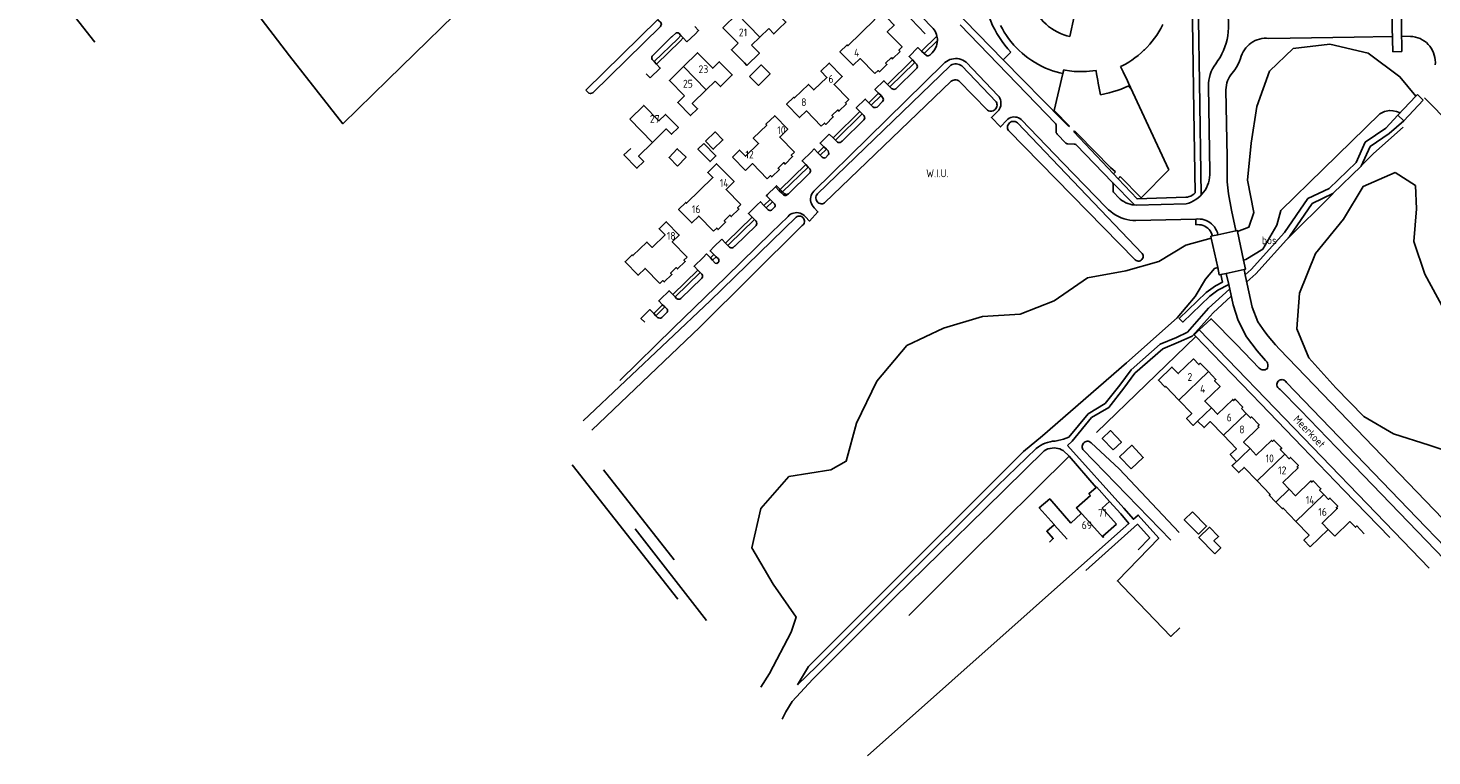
# Model space of a CAD drawing. Header units: metres. Extents: x 233874 to 239264, y 443832 to 448222.
# Tile 3 of 198: x 234745 to 235194, y 443950 to 444183. Entities that reach past the tile are written whole.
import ezdxf

# ---------------------------------------------------------------- set-up
doc = ezdxf.new("R2010")
doc.units = ezdxf.units.M
doc.header["$MEASUREMENT"] = 0
for name, color, linetype in [('DAKRAND', 4, 'Continuous'), ('DAKRAND-BYG', 4, 'Continuous'), ('FUNKTIEAAND', 253, 'Continuous'), ('HEG', 253, 'Continuous'), ('HEK', 253, 'Continuous'), ('HOOFDGEBOUW', 4, 'Continuous'), ('HUISNUMMER', 253, 'Continuous'), ('INSTEEKSLOOT', 153, 'Continuous'), ('KANTVERH', 253, 'Continuous'), ('KNTGESLVERH', 253, 'Continuous'), ('KUNSTWERK', 253, 'Continuous'), ('MIDSLTGREPPEL', 253, 'Continuous'), ('OVLIJNOBJ', 253, 'Continuous'), ('RASTER', 253, 'Continuous'), ('STRAATNAAM', 253, 'Continuous'), ('TUSSENMUUR', 253, 'Continuous')]:
    doc.layers.add(name, color=color, linetype=linetype)
doc.styles.get("Standard").update_dxf_attribs({"font": 'iso.shx'})

msp = doc.modelspace()

# ---------------------------------------------------------------- linework, layer by layer
at = {"layer": 'DAKRAND'}
for points in [[(234985.47, 444182.27), (234983.81, 444180.65), (234982.19, 444182.41)], [(234974.42, 444171.4), (234975.24, 444170.56), (234979.22, 444174.47), (234976.71, 444177.02)], [(234968.31, 444165.36), (234966.82, 444163.84), (234965.08, 444165.57)], [(235078.73, 444024.29), (235072.02, 444032.03), (235068.67, 444029.16), (235073.44, 444023.79)]]:
    msp.add_lwpolyline(points, dxfattribs=at)
at = {"layer": 'DAKRAND-BYG'}
for points in [[(234976.06, 444167), (234979.8, 444170.74), (234982.63, 444167.92), (234978.9, 444164.17), (234976.06, 444167)], [(234961.99, 444146.33), (234965.07, 444149.31), (234967.54, 444146.75), (234964.46, 444143.78), (234961.99, 444146.33)], [(234953.03, 444138.42), (234950.35, 444141.16), (234952.98, 444143.96), (234955.78, 444141.21), (234953.03, 444138.42)], [(234961.45, 444145.63), (234965.35, 444141.68), (234963.47, 444139.82), (234959.56, 444143.77), (234961.45, 444145.63)], [(235092.32, 444047.66), (235088.77, 444051.32), (235091.38, 444053.84), (235094.92, 444050.18), (235092.32, 444047.66)], [(235098.01, 444041.61), (235094.32, 444045.5), (235098.21, 444049.18), (235101.89, 444045.29), (235098.01, 444041.61)], [(235117.59, 444027.89), (235122.14, 444023.32), (235119.57, 444020.77), (235115.02, 444025.34), (235117.59, 444027.89)], [(235124.77, 444014.5), (235119.7, 444019.68), (235123.04, 444022.96), (235125.95, 444019.99), (235124.5, 444018.57), (235126.66, 444016.36), (235124.77, 444014.5)]]:
    msp.add_lwpolyline(points, dxfattribs=at)
at = {"layer": 'HEG'}
msp.add_line((235087.01, 444053.2), (235118.75, 444083.93), dxfattribs=at)
at = {"layer": 'HEK'}
msp.add_line((235078.18, 444045.65), (235086.81, 444035.69), dxfattribs=at)
msp.add_lwpolyline([(235026.98, 443994.76), (235046.17, 444013.89), (235078.18, 444045.65)], dxfattribs=at)
at = {"layer": 'HOOFDGEBOUW'}
for p, q in [((235107.48, 444182.39), (235108.15, 444183.69)), ((234976.71, 444177.02), (234979.39, 444179.65)), ((234979.39, 444179.65), (234982.19, 444182.41)), ((235059.61, 444178.19), (235060.55, 444177.07)), ((235100.23, 444173.75), (235101.34, 444174.68)), ((235101.34, 444174.68), (235102.12, 444175.41)), ((235102.12, 444175.41), (235102.27, 444175.55)), ((235102.27, 444175.55), (235103.03, 444176.31)), ((235103.03, 444176.31), (235104, 444177.39)), ((235019.55, 444171.31), (235021.39, 444173.13)), ((235065.06, 444172.97), (235066.25, 444172.15)), ((235066.25, 444172.15), (235067.15, 444171.58)), ((235067.15, 444171.58), (235067.33, 444171.47)), ((235067.33, 444171.47), (235068.26, 444170.94)), ((235068.26, 444170.94), (235069.55, 444170.27)), ((235094.68, 444170.25), (235095.11, 444170.46)), ((234962.22, 444162.77), (234965.08, 444165.57)), ((235075.28, 444168.21), (235076.24, 444167.99)), ((235076.24, 444167.99), (235076.5, 444169.17)), ((235076.5, 444169.17), (235076.93, 444169.08)), ((235082.75, 444168.59), (235083.71, 444168.63)), ((235092.4, 444162.2), (235093.54, 444162.56)), ((235097.24, 444164.05), (235097.56, 444163.37)), ((234970.59, 444141.3), (234974.77, 444137.04)), ((235133.29, 444060.89), (235134.77, 444059.35)), ((235073.39, 444023.74), (235073.44, 444023.79)), ((235161.01, 444022.24), (235163.11, 444020.07))]:
    msp.add_line(p, q, dxfattribs=at)
for points in [[(235098.7, 444199.4), (235092.25, 444198.24), (235092.09, 444198.21), (235088.77, 444201.65), (235088.36, 444201.25), (235086.85, 444199.79), (235086.38, 444199.34), (235084.87, 444197.88), (235084.4, 444197.43), (235082.89, 444195.97), (235082.42, 444195.52), (235080.91, 444194.06), (235080.44, 444193.61), (235078.93, 444192.16), (235078.46, 444191.7), (235076.95, 444190.25), (235076.54, 444189.85), (235079.85, 444186.41), (235079.82, 444186.25), (235078.42, 444179.84)], [(234985.47, 444182.27), (234987.68, 444184.45), (234983.55, 444188.65), (234981.43, 444186.57), (234976.58, 444191.5), (234972.08, 444187.08)], [(235072.56, 444182.41), (235071.67, 444183.07), (235070.82, 444183.79), (235070.02, 444184.57), (235069.27, 444185.4), (235068.58, 444186.27), (235067.95, 444187.19), (235067.38, 444188.15), (235066.87, 444189.14)], [(234972.08, 444187.08), (234967.58, 444182.65), (234972.43, 444177.72)], [(235024.21, 444175.04), (235023.79, 444175.47), (235024.82, 444176.48), (235020.09, 444181.31), (235022.32, 444183.49), (235018.12, 444187.78), (235015.83, 444185.54), (235016.08, 444185.28), (235007.5, 444176.89), (235007.25, 444177.15), (235004.96, 444174.91), (235009.17, 444170.62), (235011.39, 444172.79), (235016.12, 444167.95)], [(235056.32, 444183.31), (235056.89, 444182.23), (235057.5, 444181.18), (235058.16, 444180.15), (235058.86, 444179.16), (235059.61, 444178.19)], [(235074.37, 444181.32), (235073.45, 444181.84), (235072.56, 444182.41)], [(235076.48, 444180.4), (235075.41, 444180.83), (235074.37, 444181.32)], [(235078.42, 444179.84), (235077.44, 444180.09), (235076.48, 444180.4)], [(235104, 444177.39), (235104.78, 444178.33), (235105.52, 444179.3), (235106.21, 444180.3), (235106.87, 444181.33), (235107.48, 444182.39)], [(234968.31, 444165.36), (234970.52, 444167.53), (234966.41, 444171.74), (234964.29, 444169.66), (234959.45, 444174.61), (234954.95, 444170.21)], [(234972.43, 444177.72), (234970.28, 444175.61), (234974.42, 444171.4)], [(235021.39, 444173.13), (235021.81, 444172.69), (235024.21, 444175.04)], [(235060.55, 444177.07), (235061.39, 444176.18), (235062.25, 444175.32), (235063.15, 444174.5), (235064.09, 444173.72), (235065.06, 444172.97)], [(234954.95, 444170.21), (234950.44, 444165.8), (234955.26, 444160.86)], [(235007.08, 444158.27), (235006.72, 444158.64), (235007.76, 444159.64), (235003.08, 444164.5), (235005.68, 444167.01), (235001.52, 444171.33), (234998.86, 444168.77), (235000.78, 444166.77), (234996.6, 444162.76), (234994.92, 444164.5), (234990.43, 444160.18), (234990.19, 444160.43), (234987.89, 444158.22), (234992.04, 444153.89), (234994.29, 444156.05), (234998.98, 444151.18)], [(235016.12, 444167.95), (235017.15, 444168.95), (235017.58, 444168.54), (235019.98, 444170.87), (235019.55, 444171.31)], [(235069.55, 444170.27), (235070.66, 444169.76), (235071.79, 444169.3), (235072.93, 444168.89), (235074.1, 444168.53), (235075.28, 444168.21)], [(235097.85, 444163.51), (235097.2, 444164.9), (235096.82, 444165.7), (235095.48, 444168.55), (235095.1, 444169.35), (235094.68, 444170.25)], [(235095.11, 444170.46), (235096.19, 444171.03), (235097.24, 444171.64), (235098.27, 444172.3), (235099.26, 444173.01), (235100.23, 444173.75)], [(235076.93, 444169.08), (235078.38, 444168.84), (235079.83, 444168.68), (235081.29, 444168.6), (235082.75, 444168.59)], [(235083.71, 444168.63), (235084.74, 444168.71), (235085.77, 444168.82), (235086.8, 444168.98)], [(235086.8, 444168.98), (235086.84, 444168.76), (235086.99, 444167.89), (235087.38, 444165.73), (235087.54, 444164.86), (235087.91, 444162.81), (235088.2, 444161.2)], [(234955.26, 444160.86), (234953.11, 444158.76), (234957.23, 444154.54), (234959.45, 444156.71), (234957.77, 444158.42), (234962.22, 444162.77)], [(235088.2, 444161.2), (235089.61, 444161.48), (235091.01, 444161.81), (235092.4, 444162.2)], [(235093.54, 444162.56), (235094.79, 444163.01), (235096.03, 444163.51), (235097.24, 444164.05)], [(235097.56, 444163.37), (235097.71, 444163.44), (235097.85, 444163.51)], [(234945.04, 444145.96), (234949.46, 444150.27), (234951.13, 444148.56), (234953.35, 444150.72), (234949.24, 444154.94), (234947.11, 444152.86), (234942.28, 444157.82), (234937.77, 444153.41)], [(234998.98, 444151.18), (235000.01, 444152.17), (235000.42, 444151.75), (235002.84, 444154.11), (235002.42, 444154.54), (235004.25, 444156.34), (235004.66, 444155.92), (235007.08, 444158.27)], [(234990.45, 444142.86), (234985.72, 444147.7), (234988.3, 444150.22), (234984.11, 444154.51), (234981.29, 444151.76), (234981.55, 444151.5), (234977.27, 444147.32), (234978.95, 444145.6), (234974.81, 444141.56), (234972.88, 444143.54), (234970.59, 444141.3)], [(234938.08, 444144.06), (234935.93, 444141.96), (234940.05, 444137.73), (234942.27, 444139.9), (234940.59, 444141.62), (234945.04, 444145.96)], [(234973.28, 444126.09), (234968.57, 444130.91), (234971.15, 444133.43), (234965.56, 444139.16), (234962.73, 444136.39), (234964.36, 444134.71), (234955.95, 444126.51), (234955.7, 444126.77), (234953.41, 444124.53), (234957.59, 444120.24), (234959.82, 444122.42), (234964.55, 444117.57)], [(234981.72, 444134.35), (234976.98, 444139.21), (234974.77, 444137.04)], [(234981.72, 444134.35), (234982.75, 444135.35), (234983.17, 444134.92), (234985.6, 444137.29), (234985.18, 444137.72), (234987, 444139.5), (234987.42, 444139.07), (234989.85, 444141.43), (234989.42, 444141.86), (234990.45, 444142.86)], [(234964.55, 444117.57), (234965.57, 444118.57), (234965.99, 444118.13), (234968.42, 444120.51), (234968, 444120.94), (234969.82, 444122.72), (234970.24, 444122.28), (234972.68, 444124.66), (234972.26, 444125.09), (234973.28, 444126.09)], [(234956.11, 444109.32), (234951.39, 444114.17), (234953.61, 444116.34), (234949.44, 444120.63), (234947.15, 444118.4), (234949.07, 444116.42), (234944.93, 444112.39), (234943.25, 444114.11), (234938.8, 444109.77), (234938.55, 444110.02), (234936.27, 444107.8), (234940.45, 444103.5), (234942.68, 444105.67), (234947.39, 444100.83)], [(234947.39, 444100.83), (234948.4, 444101.81), (234948.82, 444101.38), (234951.24, 444103.75), (234950.82, 444104.17), (234952.65, 444105.96), (234953.07, 444105.53), (234955.5, 444107.9), (234955.08, 444108.33), (234956.11, 444109.32)], [(235113.32, 444063.6), (235109.08, 444067.99), (235108.86, 444067.78), (235106.73, 444070), (235111.05, 444074.17), (235113.1, 444072.05), (235117.96, 444076.75), (235119.7, 444074.95), (235120.13, 444075.37), (235122.73, 444072.69)], [(235122.73, 444072.69), (235125.14, 444070.19), (235124.7, 444069.77), (235126.44, 444067.97), (235121.58, 444063.27), (235123.67, 444061.11)], [(235119.29, 444056.88), (235117.86, 444055.53), (235115.74, 444057.76), (235117.41, 444059.35), (235113.32, 444063.6)], [(235123.67, 444061.11), (235125.63, 444059.09), (235130.48, 444063.79), (235130.79, 444063.47), (235131.23, 444063.9), (235133.72, 444061.31), (235133.29, 444060.89)], [(235134.77, 444059.35), (235136.16, 444057.92), (235136.48, 444058.23), (235138.98, 444055.65), (235138.54, 444055.22), (235138.85, 444054.9), (235133.99, 444050.2), (235136.04, 444048.09)], [(235127.52, 444052.34), (235123.29, 444056.71), (235121.35, 444054.79), (235119.29, 444056.88)], [(235130.35, 444042.58), (235130.3, 444042.64), (235131.71, 444044), (235129.68, 444046.17), (235131.68, 444048.05), (235127.52, 444052.34)], [(235136.04, 444048.09), (235138.04, 444046.02), (235142.89, 444050.72), (235143.2, 444050.39), (235143.64, 444050.82), (235146.15, 444048.23), (235145.71, 444047.8), (235147.14, 444046.32)], [(235147.14, 444046.32), (235148.57, 444044.84), (235149.01, 444045.26), (235151.51, 444042.67), (235151.07, 444042.24), (235151.38, 444041.92), (235146.53, 444037.22), (235148.52, 444035.16)], [(235138.26, 444037.74), (235134.11, 444042.07), (235132.42, 444040.44), (235130.35, 444042.58)], [(235080.58, 444029.16), (235085.02, 444033.13), (235084.54, 444033.67), (235086.81, 444035.69)], [(235086.81, 444035.69), (235086.95, 444035.82), (235091.11, 444031.15)], [(235144.24, 444031.02), (235142.16, 444033.16), (235142.42, 444033.41), (235138.26, 444037.74)], [(235148.52, 444035.16), (235150.57, 444033.04), (235155.42, 444037.74), (235155.74, 444037.41), (235156.18, 444037.84), (235158.68, 444035.25), (235158.24, 444034.82), (235159.62, 444033.4)], [(235091.11, 444031.15), (235088.77, 444029.07), (235093.31, 444023.97)], [(235150.71, 444024.78), (235146.6, 444029.07), (235146.36, 444028.84), (235144.24, 444031.02)], [(235159.62, 444033.4), (235161.11, 444031.86), (235161.55, 444032.28), (235164.05, 444029.69), (235163.61, 444029.27), (235163.92, 444028.94), (235159.07, 444024.25), (235161.01, 444022.24)], [(235078.73, 444024.29), (235082.11, 444027.31), (235080.51, 444029.11), (235080.58, 444029.16)], [(235071.9, 444018.22), (235073.16, 444019.35), (235071.08, 444021.69), (235073.39, 444023.74)], [(235093.31, 444023.97), (235089.01, 444020.13), (235089.24, 444019.87), (235089.08, 444019.72)], [(235155.27, 444016.7), (235153.23, 444018.81), (235154.9, 444020.42), (235150.71, 444024.78)], [(235163.11, 444020.07), (235167.96, 444024.76), (235169.7, 444022.97), (235170.13, 444023.38), (235172.54, 444020.9)]]:
    msp.add_lwpolyline(points, dxfattribs=at)
at = {"layer": 'INSTEEKSLOOT'}
for p, q in [((234946.73, 444185.26), (234923.77, 444162.7)), ((234997.8, 444129.49), (235040.05, 444170.38)), ((235043.87, 444170.47), (235054.91, 444158.92)), ((235040.52, 444165.57), (235000.05, 444126.63)), ((235052.13, 444156.28), (235042.98, 444165.7)), ((235061.67, 444152.25), (235101.6, 444110.46)), ((235099.32, 444108.44), (235058.81, 444149.74)), ((234952.02, 444012.58), (234929.38, 444041.27)), ((234939.52, 444022.47), (234962.32, 443993.14))]:
    msp.add_line(p, q, dxfattribs=at)
for points in [[(235188.99, 444160.79), (235183.93, 444166.96), (235173.77, 444174.46), (235161.51, 444177.4), (235149.83, 444176), (235142.24, 444168.76), (235138.21, 444157.46), (235136.38, 444145.76), (235135.26, 444133.93), (235137.23, 444123.59), (235135.66, 444118.89), (235132.01, 444117.51)], [(235040.05, 444170.38), (235040.43, 444170.63), (235040.84, 444170.83), (235041.27, 444170.97), (235041.72, 444171.04), (235042.17, 444171.05), (235042.62, 444171), (235043.06, 444170.88), (235043.48, 444170.71), (235043.87, 444170.47)], [(235042.98, 444165.7), (235042.58, 444165.85), (235042.16, 444165.93), (235041.73, 444165.94), (235041.31, 444165.89), (235040.9, 444165.76), (235040.52, 444165.57)], [(235054.91, 444158.92), (235055.07, 444158.58), (235055.15, 444158.21), (235055.17, 444157.84), (235055.11, 444157.47), (235054.98, 444157.12), (235054.8, 444156.79), (235054.55, 444156.51), (235054.25, 444156.28), (235053.92, 444156.11), (235053.56, 444156.01), (235053.19, 444155.97), (235052.82, 444156.01), (235052.46, 444156.11), (235052.13, 444156.28)], [(235058.81, 444149.74), (235058.63, 444150.09), (235058.53, 444150.47), (235058.5, 444150.86), (235058.56, 444151.24), (235058.69, 444151.61), (235058.89, 444151.95), (235059.16, 444152.23), (235059.48, 444152.46), (235059.83, 444152.61), (235060.22, 444152.7), (235060.61, 444152.7), (235060.99, 444152.62), (235061.35, 444152.47), (235061.67, 444152.25)], [(235159.36, 444137.4), (235177.52, 444155.15), (235178.97, 444155.83), (235180.59, 444156.19), (235181.67, 444156.11), (235182.85, 444155.84), (235183.99, 444155.43)], [(235133.98, 444108.35), (235134.68, 444108.55), (235140.11, 444111.9), (235144.55, 444119.53), (235145.9, 444124.18), (235159.36, 444137.4)], [(235182.44, 444136.32), (235172.18, 444131.93), (235165.92, 444121.45), (235156.93, 444110.49), (235151.83, 444097.77), (235150.97, 444086.37)], [(235197.92, 444092.63), (235191.89, 444103.9), (235188.38, 444114.3), (235189.22, 444124.77), (235188.92, 444132.18), (235182.44, 444136.32)], [(234997.8, 444129.49), (234997.56, 444129.19), (234997.38, 444128.85), (234997.28, 444128.49), (234997.26, 444128.11), (234997.32, 444127.73), (234997.45, 444127.37), (234997.65, 444127.05), (234997.92, 444126.78), (234998.23, 444126.57), (234998.59, 444126.43), (234998.96, 444126.36), (234999.34, 444126.38), (234999.71, 444126.47), (235000.05, 444126.63)], [(234922.95, 444056.97), (234963.49, 444095.29), (234990.98, 444122.04)], [(234990.98, 444122.04), (234991.27, 444122.24), (234991.61, 444122.36), (234991.96, 444122.41), (234992.32, 444122.39), (234992.66, 444122.28), (234992.97, 444122.11), (234993.23, 444121.87), (234993.44, 444121.58), (234993.58, 444121.25), (234993.65, 444120.9), (234993.64, 444120.54), (234993.55, 444120.2), (234993.39, 444119.88), (234993.16, 444119.6), (234992.88, 444119.38)], [(234992.88, 444119.38), (234960.19, 444086.94), (234925.63, 444054.02)], [(235123.65, 444115.37), (235115.46, 444113.13), (235106.86, 444107.92), (235096.34, 444104.9), (235084.08, 444102.66), (235073.39, 444095.34), (235062.51, 444091.07), (235050.56, 444090.29), (235038.11, 444086.62), (235026.35, 444081.09), (235016.8, 444069.67), (235010.25, 444056.27), (235006.92, 444044.06), (235002, 444041.31), (234988.67, 444039.14), (234979.65, 444028.95), (234976.82, 444016.39), (234983.61, 444004.81), (234991.01, 443994.22), (234989.41, 443989.4), (234982.4, 443976.17), (234979.71, 443971.84)], [(235101.6, 444110.46), (235101.77, 444110.16), (235101.86, 444109.83), (235101.88, 444109.49), (235101.83, 444109.15), (235101.7, 444108.83), (235101.49, 444108.54), (235101.24, 444108.32), (235100.93, 444108.15), (235100.6, 444108.06), (235100.26, 444108.04), (235099.92, 444108.1), (235099.6, 444108.24), (235099.32, 444108.44)], [(234991.42, 443972.56), (234994.89, 443978.46), (235012.08, 443995.63), (235029.27, 444012.8), (235046.46, 444029.98), (235063.64, 444047.15), (235069.7, 444052.16), (235096.51, 444075.5), (235112.73, 444089.93), (235118.48, 444096.68), (235121.75, 444102.22), (235124.64, 444105.62), (235125.71, 444105.94)], [(235150.97, 444086.37), (235154.86, 444077.13), (235163.48, 444067.57), (235172.38, 444058.4), (235181.89, 444052.78), (235193.31, 444049.17), (235201.13, 444046.48)], [(235085.25, 444049.98), (235084.97, 444050.19), (235084.66, 444050.34), (235084.32, 444050.42), (235083.97, 444050.43), (235083.63, 444050.37), (235083.3, 444050.24), (235083.01, 444050.05), (235082.77, 444049.8), (235082.57, 444049.51), (235082.45, 444049.19), (235082.39, 444048.84), (235082.4, 444048.49), (235082.49, 444048.16), (235082.64, 444047.84), (235082.85, 444047.57)], [(235085.25, 444049.98), (235094.18, 444041.6), (235113.37, 444021.32)], [(235110.68, 444018.82), (235082.6, 444047.83), (235082.63, 444047.83)]]:
    msp.add_lwpolyline(points, dxfattribs=at)
at = {"layer": 'KANTVERH'}
for p, q in [((234952.64, 444180.99), (234951.23, 444179.77)), ((234953.11, 444179.12), (234954.13, 444180.17)), ((234954.13, 444180.17), (234953.49, 444180.85)), ((234953.85, 444178.36), (234954.83, 444179.41)), ((234954.83, 444179.41), (234954.13, 444180.17)), ((234956.07, 444178.09), (234954.83, 444179.41)), ((235187.3, 444179.86), (235184.64, 444179.89)), ((235059.62, 444174.77), (235057.08, 444172.36)), ((235076.15, 444153.02), (235057.08, 444172.36)), ((234943.04, 444167.89), (234944.3, 444166.65)), ((235076.24, 444167.99), (235073.44, 444156.13)), ((235131.21, 444169.2), (235130.37, 444168.16)), ((235110.12, 444137.22), (235097.85, 444163.51)), ((235123.14, 444136.43), (235122.77, 444163.93)), ((235128.33, 444162.8), (235128.72, 444141.27)), ((235073.44, 444156.13), (235078.37, 444151.21)), ((235078.08, 444151.01), (235076.15, 444153.02)), ((235183.3, 444154.7), (235179.4, 444150.49)), ((235180.52, 444148.83), (235185.2, 444152.9)), ((235001.57, 444148.59), (235002.76, 444147.41)), ((235003.11, 444147.78), (235002.76, 444147.41)), ((235002.76, 444147.41), (235003.51, 444146.66)), ((235074.11, 444151.31), (235074.07, 444149.28)), ((235074.39, 444148.59), (235077.19, 444145.72)), ((235078.37, 444151.21), (235078.08, 444151.01)), ((235079.67, 444149.36), (235079.92, 444149.64)), ((235092.34, 444135.97), (235079.67, 444149.36)), ((235079.92, 444149.64), (235081.07, 444148.45)), ((235081.07, 444148.45), (235091.46, 444138)), ((235179.4, 444150.49), (235172.79, 444146.04)), ((235174.39, 444144.7), (235180.52, 444148.83)), ((235000.63, 444143.85), (234999.86, 444144.59)), ((235001.25, 444143.25), (235000.63, 444143.85)), ((235003.86, 444147.01), (235003.51, 444146.66)), ((235003.51, 444146.66), (235004.16, 444146.02)), ((235077.82, 444145.48), (235079.82, 444145.43)), ((235080.53, 444145.14), (235092, 444133.22)), ((235172.79, 444146.04), (235169.92, 444139.55)), ((235171.59, 444138.38), (235174.39, 444144.7)), ((234997.9, 444142.68), (234998.64, 444141.91)), ((234998.64, 444141.91), (234999.31, 444141.21)), ((235169.92, 444139.55), (235161.36, 444131.28)), ((235091.46, 444138), (235093.03, 444136.56)), ((235093.03, 444136.56), (235092.34, 444135.97)), ((235093.89, 444134.33), (235092.34, 444135.97)), ((235093.89, 444134.33), (235094.39, 444134.83)), ((235094.33, 444134.85), (235094.51, 444135.1)), ((235094.39, 444134.83), (235094.33, 444134.85)), ((235094.51, 444135.1), (235101.22, 444128.31)), ((235101.22, 444128.31), (235110.12, 444137.22)), ((235162.52, 444129.62), (235171.59, 444138.38)), ((234984.35, 444131.75), (234985.58, 444130.53)), ((234985.9, 444130.92), (234985.58, 444130.53)), ((234985.58, 444130.53), (234986.29, 444129.82)), ((234986.64, 444130.16), (234986.29, 444129.82)), ((234986.29, 444129.82), (234986.88, 444129.23)), ((235092, 444133.22), (235099.13, 444125.98)), ((235092.29, 444132.51), (235092.29, 444130.53)), ((235092.57, 444129.84), (235093.95, 444128.36)), ((235161.36, 444131.28), (235154.52, 444128.02)), ((235155.86, 444126.44), (235162.52, 444129.62)), ((234980.66, 444125.79), (234981.39, 444125.03)), ((234981.39, 444125.03), (234982.03, 444124.37)), ((234983.4, 444127), (234982.64, 444127.72)), ((234984.09, 444126.34), (234983.4, 444127)), ((235099.13, 444125.98), (235099.62, 444125.96)), ((235099.62, 444125.96), (235115.61, 444126.37)), ((235154.52, 444128.02), (235147.02, 444117.14)), ((235148.59, 444115.89), (235155.86, 444126.44)), ((235147.02, 444117.14), (235136.44, 444105.39)), ((234967.17, 444115.01), (234968.4, 444113.76)), ((234968.79, 444114.16), (234968.4, 444113.76)), ((234968.4, 444113.76), (234969.1, 444113.05)), ((234969.52, 444113.42), (234969.1, 444113.05)), ((234969.1, 444113.05), (234969.68, 444112.46)), ((235137.86, 444103.98), (235148.59, 444115.89)), ((234963.55, 444109.03), (234964.26, 444108.28)), ((234964.26, 444108.28), (234965.07, 444107.41)), ((234965.44, 444109.43), (234964.69, 444110.14)), ((234965.07, 444107.41), (234965.67, 444107.3)), ((234966.18, 444108.73), (234965.44, 444109.43)), ((235136.44, 444105.39), (235134.51, 444103.63)), ((235134.99, 444101.36), (235137.86, 444103.98)), ((235129.51, 444099.07), (235122.79, 444092.94)), ((234949.02, 444093.37), (234948.3, 444094.08)), ((235124.22, 444091.53), (235130.01, 444096.81)), ((234949.72, 444092.68), (234949.02, 444093.37)), ((235122.79, 444092.94), (235116.08, 444085.36)), ((235117.58, 444084.04), (235124.22, 444091.53)), ((235112.49, 444083.62), (235116.08, 444085.36)), ((235119.76, 444086.02), (235118.2, 444084.5)), ((235153.08, 444051.54), (235119.76, 444086.02)), ((235098.02, 444073.32), (235107.29, 444081.43)), ((235107.29, 444081.43), (235112.49, 444083.62)), ((235113.14, 444082.1), (235108.18, 444080.01)), ((235113.14, 444082.1), (235117.58, 444084.04)), ((235118.2, 444084.5), (235118.75, 444083.93)), ((235118.75, 444083.93), (235124.06, 444078.39)), ((235108.18, 444080.01), (235099.24, 444072.2)), ((235124.06, 444078.39), (235139.51, 444062.37)), ((235094.4, 444068.4), (235098.02, 444073.32)), ((235099.24, 444072.2), (235095.72, 444067.41)), ((235089.77, 444062.48), (235094.4, 444068.4)), ((235095.72, 444067.41), (235090.88, 444061.22)), ((235084.32, 444059.26), (235089.77, 444062.48)), ((235139.51, 444062.37), (235152.69, 444048.67)), ((235078.12, 444051.8), (235084.32, 444059.26)), ((235085.4, 444057.99), (235079.18, 444050.48)), ((235090.88, 444061.22), (235085.4, 444057.99)), ((235079.18, 444050.48), (235077.73, 444049.04)), ((235095.65, 444029), (235077.73, 444049.04)), ((235179.24, 444024.42), (235153.08, 444051.54)), ((235078.18, 444045.65), (235076.31, 444047.44)), ((235152.69, 444048.67), (235166.04, 444034.84)), ((234919.42, 444042.91), (234953.12, 444000)), ((235094.69, 444027.2), (235091.11, 444031.15)), ((235166.04, 444034.84), (235180.71, 444019.67)), ((235193.27, 444009.85), (235179.24, 444024.42))]:
    msp.add_line(p, q, dxfattribs=at)
for points in [[(235116.93, 444235.93), (235117.27, 444209.49), (235117.63, 444184.74), (235118.06, 444156.11), (235118.44, 444129.82)], [(235120.36, 444129.17), (235119.84, 444165.2), (235119.27, 444205.37), (235118.83, 444235.51)], [(235181.67, 444174.91), (235181.47, 444182.8), (235181.42, 444189.39), (235181.92, 444192.06), (235183.27, 444195.8), (235183.52, 444197.14), (235183.48, 444198.12)], [(235050.95, 444194.95), (235051.06, 444193.46), (235051.24, 444191.97), (235051.49, 444190.5), (235051.81, 444189.03), (235052.2, 444187.59), (235052.66, 444186.17), (235053.18, 444184.77), (235053.77, 444183.39), (235054.43, 444182.05), (235055.15, 444180.74), (235055.93, 444179.46), (235056.77, 444178.22), (235057.66, 444177.03), (235058.62, 444175.87), (235059.62, 444174.77)], [(235057.08, 444172.36), (235040.87, 444189.08), (235040.73, 444191.47)], [(235184.59, 444175.04), (235184.45, 444182.66), (235184.37, 444188.23), (235184.41, 444189.57)], [(235043.38, 444183.59), (235055.43, 444171.14), (235073.84, 444152.02)], [(235128.68, 444178.88), (235128.91, 444180.09), (235129.07, 444181.32), (235129.16, 444182.56), (235129.16, 444183.8), (235129.1, 444185.03), (235128.95, 444186.26), (235128.73, 444187.48)], [(234953.49, 444180.85), (234953.22, 444180.96), (234952.93, 444181.01), (234952.64, 444180.99)], [(234958.64, 444180.56), (234959.78, 444181.7), (234958.58, 444182.98)], [(235125.06, 444171.1), (235125.78, 444172.11), (235126.43, 444173.16), (235127.02, 444174.24), (235127.54, 444175.36), (235127.99, 444176.51), (235128.37, 444177.68), (235128.68, 444178.88)], [(235142.01, 444179.23), (235141.26, 444179.28), (235140.51, 444179.26), (235139.77, 444179.17), (235139.03, 444179.01), (235138.32, 444178.79), (235137.62, 444178.5), (235136.96, 444178.16), (235136.33, 444177.75)], [(235181.32, 444179.83), (235169.27, 444179.63), (235142.01, 444179.23)], [(235195.21, 444170.74), (235195.26, 444171.54), (235195.23, 444172.34), (235195.12, 444173.12), (235194.93, 444173.9), (235194.68, 444174.65), (235194.35, 444175.38), (235193.95, 444176.07), (235193.49, 444176.72), (235192.97, 444177.32), (235192.39, 444177.86), (235191.77, 444178.35), (235191.09, 444178.78), (235190.39, 444179.14), (235189.64, 444179.43), (235188.88, 444179.65), (235188.1, 444179.79), (235187.3, 444179.86)], [(235136.33, 444177.75), (235135.73, 444177.29), (235135.17, 444176.77), (235134.67, 444176.21), (235134.22, 444175.6), (235133.82, 444174.96), (235133.49, 444174.28), (235133.21, 444173.57), (235133, 444172.84)], [(235123.31, 444167.68), (235123.64, 444168.59), (235124.04, 444169.46), (235124.52, 444170.3), (235125.06, 444171.1)], [(235133, 444172.84), (235132.63, 444171.9), (235132.2, 444170.97), (235131.73, 444170.07), (235131.21, 444169.2)], [(235122.77, 444163.93), (235122.79, 444164.88), (235122.89, 444165.83), (235123.06, 444166.76), (235123.31, 444167.68)], [(235130.37, 444168.16), (235129.91, 444167.59), (235129.5, 444166.99), (235129.15, 444166.34), (235128.86, 444165.67), (235128.63, 444164.98), (235128.46, 444164.26), (235128.36, 444163.54), (235128.33, 444162.8)], [(235191.81, 444160.26), (235208.74, 444143.04), (235242.48, 444109.45), (235269.3, 444083.48)], [(235073.84, 444152.02), (235073.98, 444151.8), (235074.08, 444151.57), (235074.11, 444151.31)], [(235074.07, 444149.28), (235074.12, 444149.03), (235074.23, 444148.79), (235074.39, 444148.59)], [(234995.74, 444142.87), (234996.74, 444143.9), (234997.9, 444142.68)], [(234999.86, 444144.59), (234998.63, 444145.77), (234999.07, 444146.13)], [(235001.31, 444142.1), (235001.36, 444142.48), (235001.34, 444142.87), (235001.25, 444143.25)], [(235004.16, 444146.02), (235004.44, 444145.92), (235004.73, 444145.9), (235005.02, 444145.96), (235005.28, 444146.09), (235005.51, 444146.28)], [(235077.19, 444145.72), (235077.38, 444145.59), (235077.59, 444145.51), (235077.82, 444145.48)], [(235079.82, 444145.43), (235080.08, 444145.39), (235080.32, 444145.29), (235080.53, 444145.14)], [(234999.31, 444141.21), (234999.59, 444141.09), (234999.89, 444141.01), (235000.2, 444140.99)], [(235115.46, 444128.47), (235099.95, 444127.92), (235093.89, 444134.33)], [(235115.61, 444126.37), (235116.43, 444126.6), (235117.23, 444126.91), (235117.99, 444127.28), (235118.72, 444127.72), (235119.41, 444128.22), (235120.06, 444128.78), (235120.65, 444129.39), (235121.19, 444130.04), (235121.67, 444130.75), (235122.09, 444131.49), (235122.44, 444132.27), (235122.72, 444133.07), (235122.93, 444133.9), (235123.08, 444134.73), (235123.14, 444135.58), (235123.14, 444136.43)], [(234986.88, 444129.23), (234987.11, 444129.09), (234987.37, 444129.02), (234987.64, 444129.03), (234987.9, 444129.11), (234988.13, 444129.26), (234988.3, 444129.47)], [(235092, 444133.22), (235092.15, 444133.01), (235092.24, 444132.77), (235092.29, 444132.51)], [(235092.29, 444130.53), (235092.33, 444130.28), (235092.42, 444130.05), (235092.57, 444129.84)], [(235118.44, 444129.82), (235118.04, 444129.43), (235117.58, 444129.1), (235117.09, 444128.84), (235116.57, 444128.64), (235116.02, 444128.52), (235115.46, 444128.47)], [(234978.58, 444126.11), (234979.52, 444126.98), (234980.66, 444125.79)], [(234982.64, 444127.72), (234981.44, 444128.85), (234981.85, 444129.29)], [(234984.18, 444125.35), (234984.25, 444125.6), (234984.25, 444125.86), (234984.2, 444126.11), (234984.09, 444126.34)], [(235093.95, 444128.36), (235094.48, 444127.87), (235095.06, 444127.43), (235095.68, 444127.04), (235096.32, 444126.71), (235097, 444126.43), (235097.69, 444126.22), (235098.4, 444126.07), (235099.13, 444125.98)], [(234982.03, 444124.37), (234982.28, 444124.28), (234982.55, 444124.23), (234982.82, 444124.22), (234983.08, 444124.27)], [(234964.69, 444110.14), (234963.48, 444111.29), (234964.7, 444112.57)], [(234969.68, 444112.46), (234969.9, 444112.33), (234970.14, 444112.26), (234970.4, 444112.25), (234970.64, 444112.3), (234970.87, 444112.41), (234971.06, 444112.57), (234971.21, 444112.78)], [(234961.23, 444109.2), (234962.33, 444110.33), (234963.55, 444109.03)], [(234966.23, 444107.85), (234966.29, 444108.15), (234966.27, 444108.45), (234966.18, 444108.73)], [(234948.3, 444094.08), (234947.05, 444095.31), (234947.47, 444095.75)], [(234949.71, 444091.73), (234949.8, 444091.96), (234949.83, 444092.2), (234949.8, 444092.45), (234949.72, 444092.68)], [(235140.72, 444085.46), (235141.82, 444084.01), (235142.96, 444082.6), (235144.16, 444081.23), (235145.41, 444079.91)], [(235145.41, 444079.91), (235156.5, 444068.36), (235175.46, 444048.7), (235194.92, 444028.52), (235213.96, 444008.73), (235240.68, 443981), (235268.15, 443952.44)], [(235147.69, 444069.24), (235147.51, 444069.54), (235147.26, 444069.79), (235146.97, 444069.98), (235146.64, 444070.11), (235146.29, 444070.16), (235145.94, 444070.13), (235145.6, 444070.03), (235145.3, 444069.86), (235145.03, 444069.63), (235144.83, 444069.35), (235144.68, 444069.02), (235144.62, 444068.68), (235144.63, 444068.33), (235144.71, 444067.98), (235144.87, 444067.67), (235145.09, 444067.4), (235145.36, 444067.17), (235145.68, 444067.02)], [(235145.68, 444067.02), (235152.13, 444060.39), (235163.67, 444048.41), (235238.2, 443971.06)], [(235247.58, 443965.55), (235239.63, 443973.81), (235222.72, 443991.34), (235207.48, 444007.17), (235189.37, 444025.96), (235169.97, 444046.12), (235147.69, 444069.24)], [(235067.72, 444048.17), (235068.38, 444048.66), (235069.07, 444049.09), (235069.79, 444049.47), (235070.54, 444049.8), (235071.32, 444050.07), (235072.11, 444050.28), (235072.91, 444050.43), (235073.72, 444050.52)], [(235073.72, 444050.52), (235074.63, 444050.66), (235075.53, 444050.86), (235076.41, 444051.12), (235077.28, 444051.43), (235078.12, 444051.8)], [(235070.18, 444047.37), (235051.45, 444028.91), (235022.32, 444000.37), (234996.32, 443974.42), (234989.72, 443967.27), (234987.63, 443963.9), (234986.51, 443961.63)], [(234991.42, 443972.56), (234997.45, 443978.48), (235022.95, 444003.9), (235055.35, 444036.16), (235067.72, 444048.17)], [(235072.82, 444048.28), (235072.13, 444048.16), (235071.45, 444047.97), (235070.8, 444047.7), (235070.18, 444047.37)], [(235076.31, 444047.44), (235075.79, 444047.75), (235075.23, 444048), (235074.64, 444048.17), (235074.04, 444048.28), (235073.43, 444048.31), (235072.82, 444048.28)], [(235094.69, 444027.2), (235097.33, 444024.2), (235093.68, 444020.97), (235013.77, 443949.85)], [(235113.64, 443990.84), (235110.71, 443988.05), (235095.39, 444004.02), (235093.67, 444005.78), (235103.69, 444016.18), (235106.84, 444019.51), (235100.28, 444026.83), (235098.77, 444025.5), (235095.65, 444029)], [(235083.55, 444009.12), (235100.11, 444023.89), (235103.99, 444019.55), (235100.32, 444015.68)]]:
    msp.add_lwpolyline(points, dxfattribs=at)
at = {"layer": 'KNTGESLVERH'}
for p, q in [((234945.14, 444173.73), (234951.16, 444179.71)), ((234945.61, 444171.8), (234953.11, 444179.12)), ((234951.16, 444179.71), (234951.23, 444179.77)), ((234956.07, 444178.09), (234958.64, 444180.56)), ((235031.08, 444175.19), (235035.98, 444179.96)), ((234953.85, 444178.36), (234946.34, 444171.03)), ((235031.89, 444174.42), (235031.08, 444175.19)), ((235036.12, 444178.58), (235031.89, 444174.42)), ((235181.67, 444174.91), (235184.59, 444175.04)), ((234945.61, 444171.8), (234945.13, 444172.31)), ((234945.61, 444171.8), (234946.34, 444171.03)), ((235020.19, 444164.52), (235028.17, 444172.33)), ((235028.95, 444171.54), (235020.96, 444163.73)), ((235028.17, 444172.33), (235028.95, 444171.54)), ((235045.3, 444171.59), (235055.49, 444160.91)), ((235014.21, 444158.66), (235017.32, 444161.7)), ((235018.09, 444160.92), (235014.98, 444157.88)), ((235017.32, 444161.7), (235018.09, 444160.92)), ((235020.96, 444163.73), (235020.19, 444164.52)), ((235014.98, 444157.88), (235014.21, 444158.66)), ((235003.11, 444147.78), (235011.34, 444155.84)), ((235012.1, 444155.07), (235003.86, 444147.01)), ((235011.34, 444155.84), (235012.1, 444155.07)), ((235001.57, 444148.59), (234999.07, 444146.13)), ((234997.9, 444142.68), (234999.86, 444144.59)), ((235000.63, 444143.85), (234998.64, 444141.91)), ((234985.9, 444130.92), (234994.02, 444138.87)), ((234994.02, 444138.87), (234994.77, 444138.11)), ((235000.2, 444140.99), (235001.31, 444142.1)), ((234994.77, 444138.11), (234986.64, 444130.16)), ((234984.35, 444131.75), (234981.85, 444129.29)), ((234986.64, 444130.16), (234985.9, 444130.92)), ((234980.66, 444125.79), (234982.63, 444127.72)), ((234983.4, 444127), (234981.39, 444125.03)), ((234983.08, 444124.27), (234984.18, 444125.35)), ((234968.79, 444114.16), (234976.89, 444122.09)), ((234977.62, 444121.34), (234969.52, 444113.42)), ((234976.89, 444122.09), (234977.62, 444121.34)), ((235099.56, 444120.96), (235118.72, 444121.46)), ((235118.72, 444121.46), (235118.7, 444119.6)), ((235123.98, 444116.11), (235123.98, 444116.09)), ((235125.77, 444116.49), (235125.77, 444116.48)), ((234967.17, 444115.01), (234964.7, 444112.57)), ((234963.55, 444109.03), (234964.69, 444110.14)), ((234965.44, 444109.43), (234964.26, 444108.28)), ((234965.67, 444107.3), (234966.23, 444107.85)), ((234951.59, 444097.31), (234959.58, 444105.13)), ((234960.3, 444104.41), (234952.3, 444096.58)), ((234959.58, 444105.13), (234960.3, 444104.41)), ((235128.43, 444104.12), (235129.2, 444100.51)), ((234945.44, 444091.28), (234948.3, 444094.08)), ((234952.3, 444096.58), (234951.59, 444097.31)), ((234946.14, 444090.56), (234945.44, 444091.28)), ((234949.02, 444093.37), (234946.14, 444090.56))]:
    msp.add_line(p, q, dxfattribs=at)
for points in [[(234997.11, 444220.58), (234998.82, 444219.53), (235000.48, 444217.81), (235034.75, 444182.44)], [(234946.73, 444185.26), (234947.1, 444184.88), (234947.59, 444184.45), (234947.9, 444183.86), (234947.59, 444183.01), (234925.97, 444161.86), (234925.21, 444161.59), (234924.7, 444161.73), (234923.77, 444162.7)], [(235035.98, 444179.96), (235035.83, 444180.5), (235035.64, 444181.02), (235035.39, 444181.52), (235035.09, 444182), (235034.75, 444182.44)], [(235036.12, 444178.58), (235036.11, 444179.04), (235036.07, 444179.5), (235035.98, 444179.96)], [(235031.08, 444175.19), (235029.89, 444176.31), (235027.04, 444173.47), (235028.17, 444172.33)], [(235031.89, 444174.42), (235032.58, 444173.72), (235032.89, 444173.63), (235033.21, 444173.66), (235033.68, 444173.87), (235034.48, 444174.65)], [(235034.48, 444174.65), (235034.89, 444175.12), (235035.24, 444175.63), (235035.55, 444176.17), (235035.79, 444176.75), (235035.96, 444177.35), (235036.07, 444177.96), (235036.12, 444178.58)], [(234944.3, 444166.65), (234947.55, 444169.76), (234946.34, 444171.03)], [(234945.14, 444173.73), (234944.97, 444173.52), (234944.86, 444173.28), (234944.82, 444173.02), (234944.86, 444172.76), (234944.96, 444172.51), (234945.13, 444172.31)], [(234996.63, 444130.43), (235013.99, 444147.4), (235038.09, 444171.08)], [(235028.95, 444171.54), (235029.47, 444171.01), (235029.67, 444170.55), (235029.7, 444170.2), (235029.64, 444169.93), (235029.49, 444169.67), (235022.82, 444163.14), (235022.26, 444162.93), (235021.46, 444163.21), (235020.96, 444163.73)], [(235045.3, 444171.59), (235044.81, 444171.95), (235044.27, 444172.25), (235043.71, 444172.48), (235043.12, 444172.65), (235042.51, 444172.75), (235041.9, 444172.78), (235041.29, 444172.73), (235040.69, 444172.62), (235040.11, 444172.43), (235039.55, 444172.19), (235039.02, 444171.88), (235038.53, 444171.5), (235038.09, 444171.08)], [(235020.19, 444164.52), (235019.04, 444165.69), (235016.16, 444162.87), (235017.32, 444161.7)], [(235014.98, 444157.88), (235015.47, 444157.37), (235015.82, 444157.16), (235016.27, 444157.09), (235016.82, 444157.29), (235018.6, 444159.03), (235018.83, 444159.36), (235018.87, 444159.64), (235018.82, 444159.99), (235018.61, 444160.38), (235018.09, 444160.92)], [(235055.49, 444160.91), (235055.8, 444160.52), (235056.06, 444160.09), (235056.25, 444159.63), (235056.38, 444159.14), (235056.43, 444158.65), (235056.43, 444158.15), (235056.35, 444157.65), (235056.21, 444157.17), (235056.01, 444156.72), (235055.74, 444156.29), (235055.42, 444155.91)], [(235014.21, 444158.66), (235013.05, 444159.85), (235010.17, 444157.02), (235011.34, 444155.84)], [(235005.51, 444146.28), (235005.72, 444146.41), (235012.61, 444153.19), (235012.81, 444153.53), (235012.88, 444153.8), (235012.82, 444154.14), (235012.62, 444154.54), (235012.1, 444155.07)], [(235055.42, 444155.91), (235053.39, 444153.89), (235056.23, 444150.94), (235058.3, 444153.08)], [(235058.3, 444153.08), (235058.67, 444153.42), (235059.09, 444153.69), (235059.55, 444153.9), (235060.04, 444154.04), (235060.54, 444154.1), (235061.04, 444154.09), (235061.53, 444154), (235062.01, 444153.84), (235062.46, 444153.6), (235062.86, 444153.31)], [(235062.86, 444153.31), (235076.35, 444139.34), (235090.07, 444125.15)], [(234995.74, 444142.87), (234992.86, 444140.04), (234994.02, 444138.87)], [(235131.45, 444117.71), (235131.44, 444117.77), (235130.1, 444124.32), (235129.11, 444129.57), (235128.77, 444133.38), (235128.72, 444141.27)], [(234988.3, 444129.47), (234988.5, 444129.57), (234995.3, 444136.21), (234995.49, 444136.51), (234995.57, 444136.82), (234995.54, 444137.1), (234995.47, 444137.31), (234995.31, 444137.56), (234994.77, 444138.11)], [(234985.9, 444130.92), (234984.73, 444132.12), (234984.35, 444131.75)], [(234986.64, 444130.16), (234987.15, 444129.64), (234987.53, 444129.45), (234987.95, 444129.36), (234988.18, 444129.41), (234988.3, 444129.47)], [(234996.71, 444125.05), (234996.36, 444125.46), (234996.06, 444125.91), (234995.83, 444126.4), (234995.67, 444126.92), (234995.59, 444127.45), (234995.58, 444127.99), (234995.65, 444128.53), (234995.79, 444129.05), (234996, 444129.55), (234996.29, 444130.01), (234996.63, 444130.43)], [(234978.58, 444126.11), (234975.7, 444123.28), (234976.89, 444122.09)], [(234993.93, 444122.21), (234995.2, 444120.82), (234997.9, 444123.74), (234996.71, 444125.05)], [(235090.07, 444125.15), (235090.75, 444124.47), (235091.49, 444123.84), (235092.27, 444123.26), (235093.09, 444122.74), (235093.95, 444122.29), (235094.83, 444121.9), (235095.75, 444121.57), (235096.68, 444121.31), (235097.63, 444121.13), (235098.6, 444121.01), (235099.56, 444120.96)], [(234934.63, 444069.84), (234951.82, 444086.67), (234968.57, 444103.05), (234983.07, 444117.2), (234988.37, 444122.33)], [(234971.21, 444112.78), (234971.35, 444112.85), (234978.14, 444119.45), (234978.34, 444119.78), (234978.41, 444120.06), (234978.33, 444120.45), (234978.15, 444120.8), (234977.62, 444121.34)], [(234988.37, 444122.33), (234988.75, 444122.69), (234989.18, 444122.99), (234989.65, 444123.23), (234990.14, 444123.4), (234990.66, 444123.5), (234991.18, 444123.52), (234991.7, 444123.48), (234992.21, 444123.35), (234992.7, 444123.16), (234993.15, 444122.9), (234993.57, 444122.58), (234993.93, 444122.21)], [(235118.72, 444121.46), (235119.39, 444121.51), (235120.07, 444121.49), (235120.74, 444121.4), (235121.4, 444121.24), (235122.03, 444121.01), (235122.64, 444120.71), (235123.21, 444120.35), (235123.74, 444119.93), (235124.23, 444119.46), (235124.66, 444118.94), (235125.03, 444118.38), (235125.34, 444117.78), (235125.59, 444117.15), (235125.77, 444116.49)], [(235118.7, 444119.6), (235119.28, 444119.68), (235119.86, 444119.67), (235120.44, 444119.59), (235121.01, 444119.44), (235121.55, 444119.22), (235122.05, 444118.93), (235122.52, 444118.58), (235122.93, 444118.17), (235123.29, 444117.71), (235123.59, 444117.21), (235123.82, 444116.67), (235123.98, 444116.11)], [(234961.23, 444109.2), (234958.36, 444106.37), (234959.58, 444105.13)], [(234952.3, 444096.58), (234952.77, 444096.1), (234953.19, 444095.88), (234953.57, 444095.82), (234953.81, 444095.86), (234954.12, 444096.03), (234960.8, 444102.54), (234961.03, 444102.91), (234961.07, 444103.15), (234960.99, 444103.54), (234960.81, 444103.89), (234960.3, 444104.41)], [(235126.68, 444103.73), (235127.2, 444101.35), (235124.98, 444100.15), (235122, 444098), (235113.42, 444089.71), (235114.54, 444088.54), (235123.15, 444096.87), (235125.71, 444098.76), (235129.2, 444100.51)], [(235134.13, 444105.37), (235134.63, 444103.07), (235136.73, 444093.28), (235138.57, 444088.61), (235140.72, 444085.46)], [(234951.59, 444097.31), (234950.35, 444098.58), (234947.47, 444095.75)], [(235129.2, 444100.51), (235130.61, 444094.04), (235132.2, 444089.03), (235134.9, 444083.79), (235138.35, 444079.33), (235141, 444076.24)], [(234945.44, 444091.28), (234944.21, 444092.53), (234941.34, 444089.7), (234942.56, 444088.46)], [(234946.14, 444090.56), (234946.64, 444090.05), (234946.99, 444089.87), (234947.43, 444089.77), (234947.73, 444089.84), (234947.99, 444089.98), (234949.71, 444091.73)], [(235139, 444073.84), (235131.75, 444081.35), (235123.58, 444089.58), (235119.76, 444086.02)], [(235141, 444076.24), (235141.26, 444075.99), (235141.46, 444075.69), (235141.62, 444075.36), (235141.71, 444075.02), (235141.74, 444074.66), (235141.71, 444074.3), (235141.62, 444073.95), (235141.47, 444073.62)], [(235141.47, 444073.62), (235141.18, 444073.44), (235140.87, 444073.31), (235140.53, 444073.24), (235140.19, 444073.24), (235139.86, 444073.3), (235139.54, 444073.42), (235139.25, 444073.61), (235139, 444073.84)]]:
    msp.add_lwpolyline(points, dxfattribs=at)
at = {"layer": 'KUNSTWERK'}
for p, q in [((235189.5, 444161.33), (235188.99, 444160.79)), ((235191.36, 444159.51), (235189.5, 444161.33)), ((235188.99, 444160.79), (235183.3, 444154.7)), ((235185.2, 444152.9), (235191.36, 444159.51)), ((235183.3, 444154.7), (235185.2, 444152.9)), ((235123.98, 444116.09), (235125.77, 444116.48)), ((235125.77, 444116.48), (235131.45, 444117.71)), ((235132.01, 444117.51), (235133.98, 444108.35)), ((235125.71, 444105.94), (235123.65, 444115.37)), ((235128.43, 444104.12), (235126.68, 444103.73)), ((235134.13, 444105.37), (235128.43, 444104.12))]:
    msp.add_line(p, q, dxfattribs=at)
for points in [[(235123.65, 444115.37), (235123.51, 444115.99), (235123.98, 444116.09)], [(235131.45, 444117.71), (235131.95, 444117.81), (235132.01, 444117.51)], [(235133.98, 444108.35), (235134.6, 444105.47), (235134.13, 444105.37)], [(235126.68, 444103.73), (235126.21, 444103.63), (235125.71, 444105.94)]]:
    msp.add_lwpolyline(points, dxfattribs=at)
at = {"layer": 'MIDSLTGREPPEL'}
msp.add_line((234998.86, 444215.92), (235032.24, 444180.73), dxfattribs=at)
at = {"layer": 'OVLIJNOBJ'}
msp.add_line((235147.31, 444114.47), (235162.6, 444129.65), dxfattribs=at)
msp.add_lwpolyline([(235171.75, 444138.74), (235175.45, 444142.42), (235184.93, 444150.8)], dxfattribs=at)
at = {"layer": 'RASTER'}
msp.add_line((234745.49, 444205.36), (234766.81, 444178.02), dxfattribs=at)
msp.add_lwpolyline([(234808.49, 444200.59), (234829.01, 444173.62), (234846.13, 444151.93), (234860.52, 444165.93), (234890.16, 444195.1), (234877.47, 444208.83), (234915.77, 444246.5), (234935.98, 444266.44)], dxfattribs=at)
at = {"layer": 'TUSSENMUUR'}
for p, q in [((234979.39, 444179.65), (234972.08, 444187.08)), ((234962.22, 444162.77), (234954.95, 444170.21)), ((234945.04, 444145.96), (234937.77, 444153.41)), ((235122.73, 444072.69), (235113.32, 444063.6)), ((235123.67, 444061.11), (235119.29, 444056.88)), ((235134.77, 444059.35), (235127.52, 444052.34)), ((235136.04, 444048.09), (235130.35, 444042.58)), ((235147.14, 444046.32), (235138.26, 444037.74)), ((235148.52, 444035.16), (235144.24, 444031.02)), ((235159.62, 444033.4), (235150.71, 444024.78)), ((235089.08, 444019.72), (235080.58, 444029.16)), ((235077.58, 444019.1), (235073.39, 444023.74)), ((235161.01, 444022.24), (235155.27, 444016.7))]:
    msp.add_line(p, q, dxfattribs=at)

# ---------------------------------------------------------------- texts
at = {"layer": 'FUNKTIEAAND'}
for s, p in [('W.I.U.', (235032.53, 444134.84)), ('bos', (235139.78, 444113.43))]:
    msp.add_text(s, height=2.5, dxfattribs=at).set_placement(p)
at = {"layer": 'HUISNUMMER'}
for s, p in [('21', (234972.66, 444179.89)), ('4', (235009.48, 444173.41)), ('23', (234959.77, 444168.11)), ('25', (234954.79, 444163.49)), ('6', (235001.3, 444165.04)), ('8', (234992.57, 444157.58)), ('27', (234944.23, 444152.21)), ('10', (234984.92, 444148.66)), ('12', (234974.74, 444140.84)), ('14', (234966.55, 444131.74)), ('16', (234957.63, 444123.37)), ('18', (234949.63, 444114.82)), ('2', (235116.05, 444069.75)), ('4', (235120.06, 444065.93)), ('6', (235128.58, 444056.79)), ('8', (235132.59, 444052.97)), ('10', (235140.99, 444043.72)), ('12', (235145, 444039.9)), ('14', (235153.83, 444030.42)), ('71', (235087.49, 444026.33)), ('16', (235157.84, 444026.6)), ('69', (235082.24, 444022.37))]:
    msp.add_text(s, height=2.5, dxfattribs=at).set_placement(p)
at = {"layer": 'STRAATNAAM'}
msp.add_text('Meerkoet', height=2.5, rotation=313.9466, dxfattribs=at).set_placement((235149.67, 444057.27))

doc.saveas('drawing.dxf')
